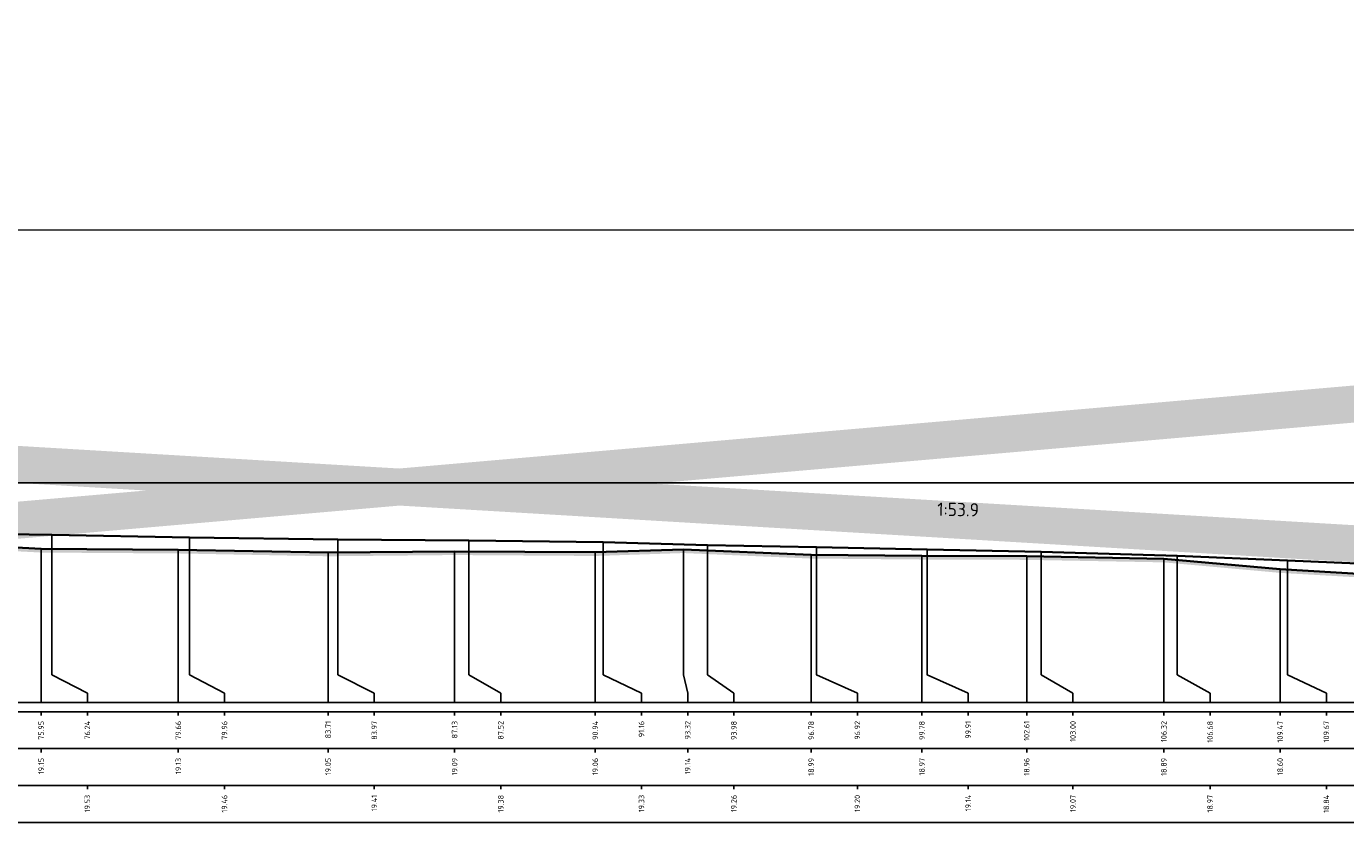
# Model space of a CAD drawing. Header units: metres. Extents: x 173015 to 189682, y 346605 to 348504.
# Tile 110 of 212: x 188960 to 188996, y 347956 to 347977. Entities that reach past the tile are written whole.
import ezdxf
from ezdxf.enums import TextEntityAlignment as Align

# ---------------------------------------------------------------- set-up
doc = ezdxf.new("R2010")
doc.units = ezdxf.units.M
doc.header["$PDMODE"] = 35
doc.header["$PDSIZE"] = 0.075
for name, color, linetype, lineweight in [('B-ME-OB-WATERLIJN-GD', 150, 'Continuous', 25), ('N-WE-GW-TALUD-T18', 1, 'Continuous', 18), ('X-ME-AL-PROFIEL_HUIDIG MAAIVELD-GD', 252, 'Continuous', 0), ('X-XX-AL-DETAIL1-M-B', 252, 'Continuous', 18), ('X-XX-AL-DWARSPROFIEL_PROFIELLIJN BOVENKANT SLIB-GD', 42, 'Continuous', 35), ('X-XX-AL-DWARSPROFIEL_PROFIELLIJN MAAIVELD-GD', 8, 'Continuous', 35), ('X-XX-AL-HULPGEOMETRIE-G', 50, 'Continuous', 25)]:
    doc.layers.add(name, color=color, linetype=linetype, lineweight=lineweight)
doc.layers.add('X-ME-AL-PROFIELRASTER-S', color=7, linetype='Continuous')
doc.styles.add('NLCS-ISO', font='NLCS-ISO.ttf', dxfattribs={"height": 1.8})
doc.styles.add('NLCS-ISO-ANNOTATIVE-T18', font='NLCS-ISO.ttf', dxfattribs={"height": 1.8})
doc.styles.add('NLCS-ISO-M100-T25', font='NLCS-ISO.ttf', dxfattribs={"height": 0.25})
doc.dimstyles.new('NLCS-M100-T25-PIJL_L3_H2', dxfattribs={"dimscale": 0.1, "dimtxt": 2.5, "dimasz": 2.5, "dimexe": 2, "dimexo": 2, "dimgap": 0.7, "dimtad": 1, "dimdec": 3, "dimzin": 0, "dimdsep": 46, "dimtxsty": 'NLCS-ISO-M100-T25', "dimcen": 0, "dimdle": 2, "dimclrd": 256, "dimclre": 256, "dimclrt": 256, "dimazin": 0, "dimtfac": 1, "dimtdec": 3, "dimtofl": 0, "dimtmove": 0, "dimatfit": 3, "dimfxl": 2, "dimfxlon": 1, "dimtfillclr": 256, "dimtolj": 1, "dimtzin": 0, "dimlwd": -1, "dimlwe": -1, "dimarcsym": 0})

# ---------------------------------------------------------------- blocks, each defined once
blk = doc.blocks.new('SAL-PROFIELRASTER_BALK_EIND1-SOD')
at = {"color": 0, "linetype": 'ByBlock', "lineweight": -2, "flags": 128}
for points in [[(0, 0), (1, 0)], [(0, -2.5), (1, -2.5)], [(0, -12.5), (1, -12.5)]]:
    blk.add_lwpolyline(points, dxfattribs=at)
blk = doc.blocks.new('SAL-PROFIELRASTER_BALK_EIND2-SOD')
at = {"color": 0, "linetype": 'ByBlock', "lineweight": -2}
blk.add_line((1, -12.5), (0, -12.5), dxfattribs=at)
blk = doc.blocks.new('SAL-PROFIELRASTER_BALK_DATA-SOD')
at = {"color": 0, "linetype": 'ByBlock', "lineweight": -2}
blk.add_lwpolyline([(0, -3.5), (0, -2.5)], dxfattribs=at)
at = {"color": 0, "linetype": 'ByBlock', "lineweight": -2, "style": 'NLCS-ISO-ANNOTATIVE-T18'}
blk.add_attdef('GETAL', text='', height=1.5, rotation=90, dxfattribs=at).set_placement((0.75, -5), align=Align.RIGHT)
blk = doc.blocks.new('*D73')
at = {"layer": 'Defpoints', "color": 0, "transparency": 16777216}
for p in [(188931, 347971.526), (188931, 347964.69), (189086.916, 347964.69)]:
    blk.add_point(p, dxfattribs=at)
at = {"layer": 'X-XX-AL-DETAIL1-M-B', "transparency": 16777216}
for p, q in [((188931, 347971.326), (188931, 347971.726)), ((189086.916, 347971.326), (189086.916, 347971.726)), ((189086.666, 347971.526), (188931.25, 347971.526))]:
    blk.add_line(p, q, dxfattribs=at)
for points in [[(188931.25, 347971.568), (188931.25, 347971.485), (188931, 347971.526)], [(189086.666, 347971.568), (189086.666, 347971.485), (189086.916, 347971.526)]]:
    blk.add_solid(points, dxfattribs=at)
at = {"layer": 'X-XX-AL-DETAIL1-M-B', "transparency": 16777216, "insert": (189008.958, 347971.721), "char_height": 0.25, "attachment_point": 5, "style": 'NLCS-ISO-M100-T25'}
blk.add_mtext('\\A1;Waterbodem met slib', dxfattribs=at)

msp = doc.modelspace()

# ---------------------------------------------------------------- hatches: boundary and pattern name
at = {"layer": 'X-ME-AL-PROFIEL_HUIDIG MAAIVELD-GD'}
h = msp.add_hatch(dxfattribs=at)
h.set_pattern_fill('AGR-MAAIVELD', color=256, scale=0.05, pattern_type=2)
h.set_pattern_definition([(45, (0, -10.17932), (-0.25000007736, 0.25000007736), []), (45, (-0.0357, -10.1436), (0, 0.50000015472), [0.3535535, -0.3535535]), (45, (-0.07143, -10.1079), (0, 0.50000015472), [0.3535535, -0.3535535]), (45, (-0.10764, -10.07168), (0, 0.50000015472), [0.3535535, -0.3535535]), (45, (-0.14286, -10.03646), (0, 0.50000015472), [0.3535535, -0.3535535]), (45, (-0.17857, -10.00075), (0, 0.50000015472), [0.3535535, -0.3535535]), (45, (-0.2143, -9.96503), (0, 0.50000015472), [0.3535535, -0.3535535]), (315, (0, -10.17932), (0.25000007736, 0.25000007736), []), (315, (0.0357, -10.1436), (0.50000015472, -1e-16), [0.3535535, -0.3535535]), (315, (0.07143, -10.1079), (0.50000015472, -1e-16), [0.3535535, -0.3535535]), (315, (0.10764, -10.07168), (0.50000015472, -1e-16), [0.3535535, -0.3535535]), (315, (0.14286, -10.03646), (0.50000015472, -1e-16), [0.3535535, -0.3535535]), (315, (0.17857, -10.00075), (0.50000015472, -1e-16), [0.3535535, -0.3535535]), (315, (0.2143, -9.96503), (0.50000015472, -1e-16), [0.3535535, -0.3535535])])
h.paths.add_polyline_path([(188884.6115, 347967.6848), (188889.6416, 347967.0318), (188895.4758, 347966.6838), (188899.4982, 347966.7168), (188903.0385, 347966.5598), (188906.1501, 347966.4518), (188910.6613, 347966.3798), (188915.6429, 347966.0418), (188919.9682, 347966.1178), (188923.732, 347966.0048), (188925.0046, 347965.8498), (188927.6623, 347965.2458), (188929.6399, 347964.7468), (188930.9998, 347964.5898), (188931.7223, 347964.4148), (188934.2363, 347964.1738), (188937.0622, 347963.6828), (188941.2095, 347963.5088), (188944.8332, 347963.3538), (188947.844, 347963.2758), (188951.4871, 347963.1508), (188956.1636, 347963.0388), (188960.5593, 347962.8048), (188964.2691, 347962.7808), (188968.3225, 347962.7048), (188971.7442, 347962.7378), (188975.5494, 347962.7128), (188977.9346, 347962.7918), (188981.3904, 347962.6428), (188984.3871, 347962.6168), (188987.2207, 347962.6078), (188990.9316, 347962.5398), (188994.0771, 347962.2558), (188996.351, 347962.1248), (188997.2872, 347962.4848), (189000.6059, 347962.1788), (189003.5758, 347962.0088), (189005.3096, 347961.9418), (189008.2506, 347961.7038), (189011.4361, 347961.6078), (189014.9354, 347961.4878), (189017.785, 347961.3688), (189020.6558, 347961.3238), (189022.5151, 347961.7158), (189023.2934, 347961.3968), (189025.546, 347961.7558), (189028.5221, 347961.9258), (189031.0947, 347962.1188), (189033.4299, 347962.4808), (189034.3126, 347962.3928), (189036.4437, 347962.7148), (189038.8203, 347963.1868), (189040.8915, 347963.4428), (189042.5311, 347963.5918), (189045.0652, 347963.7698), (189047.5273, 347963.4918), (189050.805, 347963.6038), (189053.5883, 347963.7088), (189059.0453, 347963.8858), (189061.4529, 347963.9318), (189064.2886, 347963.9918), (189067.6084, 347964.1628), (189070.6935, 347964.2018), (189073.8015, 347964.2808), (189076.9142, 347964.4108), (189079.5789, 347964.4038), (189081.7877, 347964.3948), (189084.6307, 347964.4968), (189086.7051, 347964.5728), (189088.0931, 347964.6848), (189091.4626, 347965.0648), (189095.6948, 347965.1658), (189100.1529, 347965.4208), (189100.1529, 347965.5208), (189095.6948, 347965.2658), (189091.4626, 347965.1648), (189088.0931, 347964.7848), (189086.7051, 347964.6728), (189084.6307, 347964.5968), (189081.7877, 347964.4948), (189079.5789, 347964.5038), (189076.9142, 347964.5108), (189073.8015, 347964.3808), (189070.6935, 347964.3018), (189067.6084, 347964.2628), (189064.2886, 347964.0918), (189061.4529, 347964.0318), (189059.0453, 347963.9858), (189053.5883, 347963.8088), (189050.805, 347963.7038), (189047.5273, 347963.5918), (189045.0652, 347963.8698), (189042.5311, 347963.6918), (189040.8915, 347963.5428), (189038.8203, 347963.2868), (189036.4437, 347962.8148), (189034.3126, 347962.4928), (189033.4299, 347962.5808), (189031.0947, 347962.2188), (189028.5221, 347962.0258), (189025.546, 347961.8558), (189023.2934, 347961.4968), (189022.5151, 347961.8158), (189020.6558, 347961.4238), (189017.785, 347961.4688), (189014.9354, 347961.5878), (189011.4361, 347961.7078), (189008.2506, 347961.8038), (189005.3096, 347962.0418), (189003.5758, 347962.1088), (189000.6059, 347962.2788), (188997.2872, 347962.5848), (188996.351, 347962.2248), (188994.0771, 347962.3558), (188990.9316, 347962.6398), (188987.2207, 347962.7078), (188984.3871, 347962.7168), (188981.3904, 347962.7428), (188977.9346, 347962.8918), (188975.5494, 347962.8128), (188971.7442, 347962.8378), (188968.3225, 347962.8048), (188964.2691, 347962.8808), (188960.5593, 347962.9048), (188956.1636, 347963.1388), (188951.4871, 347963.2508), (188947.844, 347963.3758), (188944.8332, 347963.4538), (188941.2095, 347963.6088), (188937.0622, 347963.7828), (188934.2363, 347964.2738), (188931.7223, 347964.5148), (188930.9998, 347964.6898), (188929.6399, 347964.8468), (188927.6623, 347965.3458), (188925.0046, 347965.9498), (188923.732, 347966.1048), (188919.9682, 347966.2178), (188915.6429, 347966.1418), (188910.6613, 347966.4798), (188906.1501, 347966.5518), (188903.0385, 347966.6598), (188899.4982, 347966.8168), (188895.4758, 347966.7838), (188889.6416, 347967.1318), (188884.6115, 347967.7848)])

# ---------------------------------------------------------------- linework, layer by layer
at = {"color": 9, "linetype": 'ByBlock', "lineweight": -2}
for p, q in [((188960.5593, 347962.9048), (188960.5593, 347958.7518)), ((188964.2691, 347962.8808), (188964.2691, 347958.7518)), ((188968.3225, 347962.8048), (188968.3225, 347958.7518)), ((188971.7442, 347962.8378), (188971.7442, 347958.7518)), ((188975.5494, 347962.8128), (188975.5494, 347958.7518)), ((188981.3904, 347962.7428), (188981.3904, 347958.7518)), ((188984.3871, 347962.7168), (188984.3871, 347958.7518)), ((188987.2207, 347962.7078), (188987.2207, 347958.7518)), ((188990.9316, 347962.6398), (188990.9316, 347958.7518)), ((188994.0771, 347962.3558), (188994.0771, 347958.7518))]:
    msp.add_line(p, q, dxfattribs=at)
for points in [[(188960.8471, 347963.2848), (188960.8471, 347959.7518), (188960.8471, 347959.5018), (188961.8093, 347959.0018), (188961.8093, 347958.7518)], [(188964.5739, 347963.2128), (188964.5739, 347959.7518), (188964.5739, 347959.5018), (188965.5191, 347959.0018), (188965.5191, 347958.7518)], [(188968.582, 347963.1608), (188968.582, 347959.7518), (188968.582, 347959.5018), (188969.5725, 347959.0018), (188969.5725, 347958.7518)], [(188972.1277, 347963.1328), (188972.1277, 347959.7518), (188972.1277, 347959.5018), (188972.9942, 347959.0018), (188972.9942, 347958.7518)], [(188975.7668, 347963.0828), (188975.7668, 347959.7518), (188975.7668, 347959.5018), (188976.7994, 347959.0018), (188976.7994, 347958.7518)], [(188978.5896, 347963.0068), (188978.5896, 347959.7518), (188978.5896, 347959.5018), (188979.2994, 347959.0018), (188979.2994, 347958.7518)], [(188977.9346, 347962.8918), (188977.9346, 347959.7518), (188977.9346, 347959.5018), (188978.0494, 347959.0018), (188978.0494, 347958.7518)], [(188981.5319, 347962.9538), (188981.5319, 347959.7518), (188981.5319, 347959.5018), (188982.6404, 347959.0018), (188982.6404, 347958.7518)], [(188984.5251, 347962.8888), (188984.5251, 347959.7518), (188984.5251, 347959.5018), (188985.6371, 347959.0018), (188985.6371, 347958.7518)], [(188987.6082, 347962.8238), (188987.6082, 347959.7518), (188987.6082, 347959.5018), (188988.4707, 347959.0018), (188988.4707, 347958.7518)], [(188991.292, 347962.7178), (188991.292, 347959.7518), (188991.292, 347959.5018), (188992.1816, 347959.0018), (188992.1816, 347958.7518)], [(188994.2798, 347962.5908), (188994.2798, 347959.7518), (188994.2798, 347959.5018), (188995.3271, 347959.0018), (188995.3271, 347958.7518)]]:
    msp.add_lwpolyline(points, dxfattribs=at)
at = {"layer": 'B-ME-OB-WATERLIJN-GD'}
msp.add_lwpolyline([(188930.9998, 347964.6898), (189086.9158, 347964.6898)], dxfattribs=at)
at = {"layer": 'X-XX-AL-DWARSPROFIEL_PROFIELLIJN BOVENKANT SLIB-GD'}
msp.add_lwpolyline([(188930.9998, 347964.6898), (188931.7029, 347964.5228), (188934.1935, 347964.2898), (188937.8127, 347963.9908), (188941.5762, 347963.7698), (188945.1659, 347963.6358), (188948.327, 347963.5348), (188951.9839, 347963.4868), (188956.5409, 347963.3468), (188960.8471, 347963.2848), (188964.5739, 347963.2128), (188968.582, 347963.1608), (188972.1277, 347963.1328), (188975.7668, 347963.0828), (188978.5896, 347963.0068), (188981.5319, 347962.9538), (188984.5251, 347962.8888), (188987.6082, 347962.8238), (188991.292, 347962.7178), (188994.2798, 347962.5908), (188996.1715, 347962.5128)], dxfattribs=at)
at = {"layer": 'X-XX-AL-DWARSPROFIEL_PROFIELLIJN MAAIVELD-GD'}
msp.add_lwpolyline([(188956.1636, 347963.1388), (188960.5593, 347962.9048), (188964.2691, 347962.8808), (188968.3225, 347962.8048), (188971.7442, 347962.8378), (188975.5494, 347962.8128), (188977.9346, 347962.8918), (188981.3904, 347962.7428), (188984.3871, 347962.7168), (188987.2207, 347962.7078), (188990.9316, 347962.6398), (188994.0771, 347962.3558), (188996.351, 347962.2248)], dxfattribs=at)
at = {"layer": 'X-XX-AL-HULPGEOMETRIE-G', "const_width": 1}
msp.add_lwpolyline([(188876.8916, 347956.4599), (189107.2585, 347976.4891), (189107.0385, 347956.4599), (188876.5033, 347970.1395)], dxfattribs=at)

# ---------------------------------------------------------------- block references
at = {"layer": 'X-ME-AL-PROFIELRASTER-S', "xscale": 216.7914216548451, "yscale": 0.1, "zscale": 216.7914216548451}
for name, p in [('SAL-PROFIELRASTER_BALK_EIND1-SOD', (188884.6115, 347958.7518)), ('SAL-PROFIELRASTER_BALK_EIND2-SOD', (188884.6115, 347957.7518)), ('SAL-PROFIELRASTER_BALK_EIND2-SOD', (188884.6115, 347956.7518))]:
    msp.add_blockref(name, p, dxfattribs=at)
at = {"layer": 'X-ME-AL-PROFIELRASTER-S', "xscale": 0.1, "yscale": 0.1, "zscale": 0.1}
for p, values in [((188960.5593, 347958.7518), {'GETAL': '75.95'}), ((188961.8093, 347958.7518), {'GETAL': '76.24'}), ((188964.2691, 347958.7518), {'GETAL': '79.66'}), ((188965.5191, 347958.7518), {'GETAL': '79.96'}), ((188968.3225, 347958.7518), {'GETAL': '83.71'}), ((188969.5725, 347958.7518), {'GETAL': '83.97'}), ((188971.7442, 347958.7518), {'GETAL': '87.13'}), ((188972.9942, 347958.7518), {'GETAL': '87.52'}), ((188975.5494, 347958.7518), {'GETAL': '90.94'}), ((188976.7994, 347958.7518), {'GETAL': '91.16'}), ((188978.0494, 347958.7518), {'GETAL': '93.32'}), ((188979.2994, 347958.7518), {'GETAL': '93.98'}), ((188981.3904, 347958.7518), {'GETAL': '96.78'}), ((188982.6404, 347958.7518), {'GETAL': '96.92'}), ((188984.3871, 347958.7518), {'GETAL': '99.78'}), ((188985.6371, 347958.7518), {'GETAL': '99.91'}), ((188987.2207, 347958.7518), {'GETAL': '102.61'}), ((188988.4707, 347958.7518), {'GETAL': '103.00'}), ((188990.9316, 347958.7518), {'GETAL': '106.32'}), ((188992.1816, 347958.7518), {'GETAL': '106.68'}), ((188994.0771, 347958.7518), {'GETAL': '109.47'}), ((188995.3271, 347958.7518), {'GETAL': '109.67'}), ((188960.5593, 347957.7518), {'GETAL': '19.15'}), ((188964.2691, 347957.7518), {'GETAL': '19.13'}), ((188968.3225, 347957.7518), {'GETAL': '19.05'}), ((188971.7442, 347957.7518), {'GETAL': '19.09'}), ((188975.5494, 347957.7518), {'GETAL': '19.06'}), ((188978.0494, 347957.7518), {'GETAL': '19.14'}), ((188981.3904, 347957.7518), {'GETAL': '18.99'}), ((188984.3871, 347957.7518), {'GETAL': '18.97'}), ((188987.2207, 347957.7518), {'GETAL': '18.96'}), ((188990.9316, 347957.7518), {'GETAL': '18.89'}), ((188994.0771, 347957.7518), {'GETAL': '18.60'}), ((188961.8093, 347956.7518), {'GETAL': '19.53'}), ((188965.5191, 347956.7518), {'GETAL': '19.46'}), ((188969.5725, 347956.7518), {'GETAL': '19.41'}), ((188972.9942, 347956.7518), {'GETAL': '19.38'}), ((188976.7994, 347956.7518), {'GETAL': '19.33'}), ((188979.2994, 347956.7518), {'GETAL': '19.26'}), ((188982.6404, 347956.7518), {'GETAL': '19.20'}), ((188985.6371, 347956.7518), {'GETAL': '19.14'}), ((188988.4707, 347956.7518), {'GETAL': '19.07'}), ((188992.1816, 347956.7518), {'GETAL': '18.97'}), ((188995.3271, 347956.7518), {'GETAL': '18.84'})]:
    msp.add_blockref('SAL-PROFIELRASTER_BALK_DATA-SOD', p, dxfattribs=at).add_auto_attribs(values)

# ---------------------------------------------------------------- texts
at = {"layer": 'N-WE-GW-TALUD-T18', "style": 'NLCS-ISO'}
msp.add_text('1:53.9', height=0.36, rotation=358.93664, dxfattribs=at).set_placement((188985.3604, 347963.6808), align=Align.BOTTOM_CENTER)

# ---------------------------------------------------------------- dimensions: what is measured, and where the dimension line sits
at = {"layer": 'X-XX-AL-DETAIL1-M-B'}
dim = msp.add_linear_dim(base=(188930.9998, 347971.5263), p1=(189086.9158, 347964.6898), p2=(188930.9998, 347964.6898), text='Waterbodem met slib', dimstyle='NLCS-M100-T25-PIJL_L3_H2', dxfattribs=at)
dim.commit()
dim.dimension.update_dxf_attribs({"geometry": '*D73', "text_midpoint": (189008.9578, 347971.5263), "dimtype": 160})

doc.saveas('drawing.dxf')
